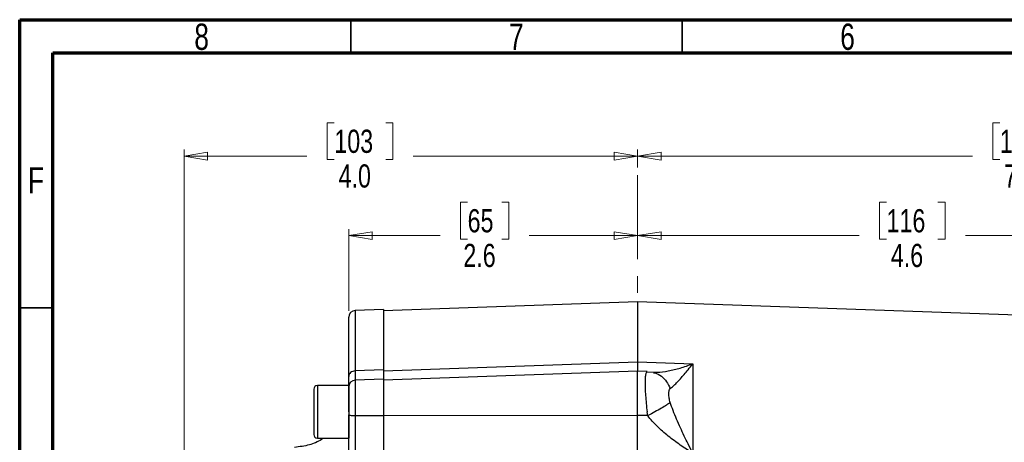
# Model space of a CAD drawing. Header units: inches. Extents: x 0.6 to 16.3, y -0.3 to 11.5.
# Tile 7 of 15: x 0.6 to 6.4, y 9 to 11.5. Entities that reach past the tile are written whole.
import ezdxf

# ---------------------------------------------------------------- set-up
doc = ezdxf.new("R2010")
doc.units = ezdxf.units.IN
doc.header["$MEASUREMENT"] = 0
doc.linetypes.add('CENTERX2', pattern=[0.8, 0.5, -0.1, 0.1, -0.1])
doc.styles.add('SLDTEXTSTYLE0', font='TXT', dxfattribs={"width": 0.75})
doc.dimstyles.new('SLDDIMSTYLE2', dxfattribs={"dimtxt": 0.137795, "dimasz": 0.14, "dimexe": 0, "dimexo": 0.0625, "dimgap": 0.034449, "dimtad": 0, "dimdec": 1, "dimlfac": 1.5, "dimrnd": 1e-09, "dimzin": 12, "dimdsep": 46, "dimtxsty": 'SLDTEXTSTYLE0', "dimblk1": 'CLOSED', "dimblk2": 'CLOSED', "dimsah": 1, "dimcen": 0.09, "dimadec": 0, "dimazin": 3, "dimtfac": 1, "dimtdec": 1, "dimtofl": 0, "dimtmove": 0, "dimatfit": 3, "dimldrblk": 'CLOSED', "dimfxl": 0, "dimfrac": 2, "dimtolj": 1, "dimtzin": 12, "dimarcsym": 0})
doc.dimstyles.new('SLDDIMSTYLE4', dxfattribs={"dimtxt": 0.137795, "dimasz": 0.14, "dimexe": 0, "dimexo": 0.0625, "dimgap": 0.034449, "dimtad": 0, "dimdec": 1, "dimlfac": 1.5, "dimrnd": 1e-09, "dimzin": 4, "dimdsep": 46, "dimtxsty": 'SLDTEXTSTYLE0', "dimblk1": 'CLOSED', "dimblk2": 'CLOSED', "dimsah": 1, "dimcen": 0.09, "dimadec": 0, "dimazin": 1, "dimtfac": 1, "dimtdec": 1, "dimtofl": 0, "dimtmove": 0, "dimatfit": 3, "dimldrblk": 'CLOSED', "dimfxl": 0, "dimfrac": 2, "dimtolj": 1, "dimtzin": 12, "dimarcsym": 0})

# ---------------------------------------------------------------- blocks, each defined once
blk = doc.blocks.new('_Closed')
at = {"color": 0, "linetype": 'ByBlock', "lineweight": -2}
for p, q in [((-1, 0.166667), (0, 0)), ((-1, 0.166667), (-1, -0.166667)), ((0, 0), (-1, -0.166667)), ((0, 0), (-1, 0))]:
    blk.add_line(p, q, dxfattribs=at)
blk = doc.blocks.new('_D_7')
at = {"color": 7, "linetype": 'Continuous', "lineweight": 0}
for p, q in [((2.4603, 10.8832), (2.4183, 10.8832)), ((2.4183, 10.8832), (2.4183, 10.6645)), ((2.7657, 10.8832), (2.8077, 10.8832)), ((2.8077, 10.8832), (2.8077, 10.6645)), ((1.5674, 8.1984), (1.5674, 10.7241)), ((4.2624, 10.6175), (4.2624, 10.7241)), ((1.5674, 10.6848), (2.2975, 10.6848)), ((2.4183, 10.6645), (2.4603, 10.6645)), ((2.8077, 10.6645), (2.7657, 10.6645)), ((4.2624, 10.6848), (2.9285, 10.6848))]:
    blk.add_line(p, q, dxfattribs=at)
at = {"color": 7, "linetype": 'Continuous', "lineweight": 18, "xscale": 0.14, "yscale": 0.14, "rotation": 180.0000000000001}
blk.add_blockref('_Closed', (1.5674, 10.6848), dxfattribs=at)
at = {"color": 7, "linetype": 'Continuous', "lineweight": 18, "xscale": 0.14, "yscale": 0.14}
blk.add_blockref('_Closed', (4.2624, 10.6848), dxfattribs=at)
at = {"color": 7, "linetype": 'Continuous', "lineweight": 18, "char_height": 0.1378, "attachment_point": 1, "style": 'SLDTEXTSTYLE0'}
for s, insert in [('103', (2.4603, 10.8421)), ('4.0', (2.4857, 10.6359))]:
    blk.add_mtext(s, dxfattribs=dict(at, insert=insert))
blk = doc.blocks.new('_D_8')
at = {"color": 7, "linetype": 'Continuous', "lineweight": 0}
for p, q in [((3.2525, 10.4108), (3.2105, 10.4108)), ((3.2105, 10.4108), (3.2105, 10.192)), ((3.4561, 10.4108), (3.4981, 10.4108)), ((3.4981, 10.4108), (3.4981, 10.192)), ((2.5461, 9.766), (2.5461, 10.2517)), ((2.5461, 10.2123), (3.0897, 10.2123)), ((3.2105, 10.192), (3.2525, 10.192)), ((3.4981, 10.192), (3.4561, 10.192)), ((4.2624, 10.2123), (3.6189, 10.2123))]:
    blk.add_line(p, q, dxfattribs=at)
at = {"color": 7, "linetype": 'Continuous', "lineweight": 18, "xscale": 0.14, "yscale": 0.14, "rotation": 180.0000000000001}
blk.add_blockref('_Closed', (2.5461, 10.2123), dxfattribs=at)
at = {"color": 7, "linetype": 'Continuous', "lineweight": 18, "xscale": 0.14, "yscale": 0.14}
blk.add_blockref('_Closed', (4.2624, 10.2123), dxfattribs=at)
at = {"color": 7, "linetype": 'Continuous', "lineweight": 18, "char_height": 0.1378, "attachment_point": 1, "style": 'SLDTEXTSTYLE0'}
for s, insert in [('65', (3.2525, 10.3697)), ('2.6', (3.2271, 10.1635))]:
    blk.add_mtext(s, dxfattribs=dict(at, insert=insert))
blk = doc.blocks.new('_D_9')
at = {"color": 7, "linetype": 'Continuous', "lineweight": 0}
for p, q in [((6.4153, 10.8832), (6.3733, 10.8832)), ((6.3733, 10.8832), (6.3733, 10.6645)), ((6.7208, 10.8832), (6.7627, 10.8832)), ((6.7627, 10.8832), (6.7627, 10.6645)), ((4.2624, 10.6175), (4.2624, 10.7241)), ((9.4388, 8.5455), (9.4388, 10.7241)), ((4.2624, 10.6848), (6.2525, 10.6848)), ((6.3733, 10.6645), (6.4153, 10.6645)), ((6.7627, 10.6645), (6.7208, 10.6645)), ((9.4388, 10.6848), (6.8836, 10.6848))]:
    blk.add_line(p, q, dxfattribs=at)
at = {"color": 7, "linetype": 'Continuous', "lineweight": 18, "xscale": 0.14, "yscale": 0.14, "rotation": 180.0000000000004}
blk.add_blockref('_Closed', (4.2624, 10.6848), dxfattribs=at)
at = {"color": 7, "linetype": 'Continuous', "lineweight": 18, "xscale": 0.14, "yscale": 0.14}
blk.add_blockref('_Closed', (9.4388, 10.6848), dxfattribs=at)
at = {"color": 7, "linetype": 'Continuous', "lineweight": 18, "char_height": 0.1378, "attachment_point": 1, "style": 'SLDTEXTSTYLE0'}
for s, insert in [('197', (6.4153, 10.8421)), ('7.8', (6.4408, 10.6359))]:
    blk.add_mtext(s, dxfattribs=dict(at, insert=insert))
blk = doc.blocks.new('_D_10')
at = {"color": 7, "linetype": 'Continuous', "lineweight": 0}
for p, q in [((5.7421, 10.4108), (5.7001, 10.4108)), ((5.7001, 10.4108), (5.7001, 10.192)), ((6.0475, 10.4108), (6.0895, 10.4108)), ((6.0895, 10.4108), (6.0895, 10.192)), ((7.3078, 9.2228), (7.3078, 10.2517)), ((4.2624, 10.2123), (5.5793, 10.2123)), ((5.7001, 10.192), (5.7421, 10.192)), ((6.0895, 10.192), (6.0475, 10.192)), ((7.3078, 10.2123), (6.2103, 10.2123))]:
    blk.add_line(p, q, dxfattribs=at)
at = {"color": 7, "linetype": 'Continuous', "lineweight": 18, "xscale": 0.14, "yscale": 0.14}
for p, rotation in [((4.2624, 10.2123), 179.9999999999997), ((7.3078, 10.2123), 359.9999999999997)]:
    blk.add_blockref('_Closed', p, dxfattribs=dict(at, rotation=rotation))
at = {"color": 7, "linetype": 'Continuous', "lineweight": 18, "char_height": 0.1378, "attachment_point": 1, "style": 'SLDTEXTSTYLE0'}
for s, insert in [('116', (5.7421, 10.3697)), ('4.6', (5.7676, 10.1635))]:
    blk.add_mtext(s, dxfattribs=dict(at, insert=insert))

msp = doc.modelspace()

# ---------------------------------------------------------------- linework, layer by layer
at = {"color": 7, "linetype": 'Continuous', "lineweight": 70}
for p, q in [((0.5906, 0.1969), (0.5906, 11.4961)), ((0.5906, 11.4961), (16.3386, 11.4961)), ((0.7874, 0.3937), (0.7874, 11.2992)), ((0.7874, 11.2992), (16.1417, 11.2992))]:
    msp.add_line(p, q, dxfattribs=at)
at = {"color": 7, "linetype": 'Continuous', "lineweight": 35}
for p, q in [((2.5591, 11.2992), (2.5591, 11.4961)), ((4.5276, 11.2992), (4.5276, 11.4961)), ((0.7874, 9.7835), (0.5906, 9.7835))]:
    msp.add_line(p, q, dxfattribs=at)
at = {"color": 7, "linetype": 'CENTERX2', "lineweight": 18}
msp.add_line((4.2624, 3.6722), (4.2624, 10.5781), dxfattribs=at)
at = {"color": 7, "linetype": 'Continuous', "lineweight": 25}
for p, q in [((2.7528, 9.7725), (2.5847, 9.7666)), ((4.2624, 9.8186), (2.7527, 9.7659)), ((6.6235, 9.7362), (4.2624, 9.8186)), ((4.2624, 9.8186), (4.2624, 9.4612)), ((2.7528, 9.4082), (4.2624, 9.4612)), ((4.2624, 9.4612), (4.4291, 9.4554)), ((4.4291, 9.4554), (4.59, 9.4497)), ((4.59, 9.4497), (4.59, 8.9194)), ((2.7528, 9.4142), (2.5847, 9.4083)), ((4.2624, 9.4058), (2.7527, 9.3531)), ((4.3196, 9.4038), (4.2624, 9.4058)), ((4.2624, 9.1421), (4.2624, 9.4058)), ((4.3583, 9.3982), (4.3149, 9.4012)), ((4.362, 9.3999), (4.3596, 9.3987)), ((2.5461, 9.3212), (2.3594, 9.3212)), ((2.5461, 9.3212), (2.5461, 9.0085)), ((2.7528, 9.3588), (2.5847, 9.3529)), ((2.3381, 9.2999), (2.3381, 9.0299)), ((2.5461, 9.2866), (2.5442, 9.2699)), ((2.5461, 9.1649), (2.5461, 9.146)), ((2.7528, 9.1409), (2.5847, 9.1409)), ((4.2624, 9.1421), (2.7528, 9.1404)), ((4.3226, 9.142), (4.2624, 9.1421)), ((4.3226, 9.142), (4.3193, 9.1649)), ((2.3594, 9.0085), (2.5461, 9.0085))]:
    msp.add_line(p, q, dxfattribs=at)
at = {"color": 8, "linetype": 'Continuous', "lineweight": 25}
for p, q in [((2.5847, 9.7666), (2.5847, 9.4083)), ((2.3594, 9.3212), (2.3594, 9.0085)), ((2.5847, 9.3529), (2.5847, 9.1409))]:
    msp.add_line(p, q, dxfattribs=at)
at = {"color": 7, "linetype": 'Continuous', "lineweight": 25}
for centre, radius, start, end in [((2.5861, 9.7266), 0.04, 92, 180), ((2.3594, 9.2999), 0.0213, 90, 180), ((2.5861, 9.3129), 0.04, 92, 180), ((2.3594, 9.0299), 0.0213, 180, 270)]:
    msp.add_arc(centre, radius, start, end, dxfattribs=at)
for points in [[(2.7528, 9.7725), (2.7528, 9.7705), (2.7528, 9.7666), (2.7528, 9.7347), (2.7528, 9.6842), (2.7528, 9.6134), (2.7528, 9.5251), (2.7528, 9.4512), (2.7528, 9.4142)], [(2.5847, 9.4083), (2.5796, 9.4077), (2.5694, 9.4064), (2.5567, 9.3988), (2.5478, 9.3881), (2.5467, 9.3797), (2.5461, 9.3755)], [(2.5847, 9.1409), (2.5796, 9.1409), (2.5694, 9.1411), (2.5567, 9.1423), (2.5478, 9.144), (2.5467, 9.1453), (2.5461, 9.146)]]:
    msp.add_open_spline(points, degree=3, dxfattribs=at)
for points, knots in [([(2.5461, 9.3755), (2.5461, 9.4103), (2.5461, 9.4805), (2.5461, 9.566), (2.5461, 9.6364), (2.5461, 9.6876), (2.5461, 9.7205), (2.5461, 9.7246), (2.5461, 9.7266)], [0, 0, 0, 0, 0.159871, 0.322659, 0.488197, 0.657713, 0.828391, 1, 1, 1, 1]), ([(4.2624, 9.4612), (4.2624, 9.4511), (4.2624, 9.431), (4.2624, 9.413), (4.2624, 9.4038), (4.2624, 9.4043), (4.2624, 9.4045)], [0, 0, 0, 0, 0.306407, 0.612881, 0.91935, 1, 1, 1, 1]), ([(4.362, 9.4011), (4.3675, 9.4008), (4.3924, 9.3993), (4.4451, 9.408), (4.5158, 9.4237), (4.5652, 9.441), (4.59, 9.4497)], [0, 0, 0, 0, 0.085522, 0.383684, 0.690407, 1, 1, 1, 1]), ([(4.4563, 9.303), (4.462, 9.3076), (4.4739, 9.3171), (4.4946, 9.3374), (4.5167, 9.361), (4.5397, 9.3873), (4.564, 9.4165), (4.5808, 9.4381), (4.59, 9.4497)], [0, 0, 0, 0, 0.148715, 0.307889, 0.478679, 0.643422, 0.806919, 1, 1, 1, 1]), ([(2.5461, 9.3095), (2.5461, 9.3094), (2.5461, 9.3082), (2.5461, 9.3182), (2.5461, 9.3391), (2.5461, 9.3633), (2.5461, 9.3755)], [0, 0, 0, 0, 0.037863, 0.358526, 0.67928, 1, 1, 1, 1]), ([(2.7528, 9.4142), (2.7528, 9.4034), (2.7528, 9.382), (2.7528, 9.3633), (2.7528, 9.3544), (2.7528, 9.3555), (2.7528, 9.3557)], [0, 0, 0, 0, 0.314247, 0.626862, 0.939392, 1, 1, 1, 1]), ([(4.3196, 9.4026), (4.3183, 9.4032), (4.3166, 9.404), (4.3155, 9.4012), (4.3151, 9.4003)], [0, 0, 0, 0, 0.696962, 1, 1, 1, 1]), ([(2.5461, 9.1649), (2.5461, 9.1754), (2.5461, 9.1963), (2.5461, 9.2263), (2.5461, 9.2536), (2.5461, 9.2769), (2.5461, 9.2952), (2.5461, 9.3073), (2.5461, 9.313), (2.5461, 9.3123), (2.5461, 9.3121)], [0, 0, 0, 0, 0.1352, 0.270399, 0.405598, 0.540798, 0.675997, 0.811196, 0.946395, 1, 1, 1, 1]), ([(2.7528, 9.3575), (2.7528, 9.3578), (2.7528, 9.3587), (2.7528, 9.3495), (2.7528, 9.3309), (2.7528, 9.3031), (2.7528, 9.2684), (2.7528, 9.2284), (2.7528, 9.185), (2.7528, 9.1556), (2.7528, 9.1409)], [0, 0, 0, 0, 0.061053, 0.195188, 0.329323, 0.463459, 0.597594, 0.731729, 0.865865, 1, 1, 1, 1]), ([(4.4563, 9.2206), (4.4541, 9.2292), (4.4492, 9.2479), (4.4482, 9.2723), (4.4492, 9.2929), (4.4541, 9.2999), (4.4563, 9.303)], [0, 0, 0, 0, 0.227425, 0.500275, 0.772712, 1, 1, 1, 1]), ([(4.4563, 9.2206), (4.45, 9.2158), (4.4374, 9.2063), (4.4051, 9.1864), (4.3661, 9.1643), (4.3371, 9.1494), (4.3226, 9.142)], [0, 0, 0, 0, 0.250145, 0.500044, 0.750023, 1, 1, 1, 1]), ([(4.59, 8.9194), (4.5808, 8.9374), (4.564, 8.9707), (4.5396, 9.0209), (4.5167, 9.07), (4.4946, 9.1202), (4.4739, 9.1704), (4.462, 9.2043), (4.4563, 9.2206)], [0, 0, 0, 0, 0.193195, 0.356785, 0.521508, 0.69228, 0.851574, 1, 1, 1, 1]), ([(2.5461, 8.8852), (2.5461, 8.9047), (2.5461, 8.9437), (2.5461, 9.0092), (2.5461, 9.0774), (2.5461, 9.1231), (2.5461, 9.146)], [0, 0, 0, 0, 0.250001, 0.499962, 0.749995, 1, 1, 1, 1]), ([(2.5847, 9.1409), (2.5847, 9.1223), (2.5846, 9.0892), (2.5846, 9.045), (2.5846, 9.0085), (2.5846, 8.9798), (2.5846, 8.9525), (2.5847, 8.9295), (2.5847, 8.9144), (2.5847, 8.9081)], [0, 0, 0, 0, 0.227167, 0.405662, 0.543405, 0.681946, 0.778223, 0.906866, 1, 1, 1, 1]), ([(2.7528, 9.1409), (2.7528, 9.1206), (2.7528, 9.0801), (2.7528, 9.0197), (2.7528, 8.9617), (2.7528, 8.9272), (2.7528, 8.9098)], [0, 0, 0, 0, 0.250657, 0.500013, 0.7493, 1, 1, 1, 1]), ([(4.2624, 8.9229), (4.2624, 8.9393), (4.2624, 8.9722), (4.2624, 9.0272), (4.2624, 9.0843), (4.2624, 9.1229), (4.2624, 9.1421)], [0, 0, 0, 0, 0.250003, 0.500003, 0.749989, 1, 1, 1, 1]), ([(4.59, 8.9194), (4.5652, 8.935), (4.5159, 8.9662), (4.4447, 9.0194), (4.378, 9.0765), (4.3408, 9.1205), (4.3226, 9.142)], [0, 0, 0, 0, 0.258205, 0.513587, 0.762172, 1, 1, 1, 1]), ([(2.3947, 9.0085), (2.3911, 9.0058), (2.3666, 8.9872), (2.3093, 8.9638), (2.2538, 8.957), (2.2244, 8.9535)], [0, 0, 0, 0, 0.074439, 0.509882, 1, 1, 1, 1])]:
    msp.add_open_spline(points, degree=3, knots=knots, dxfattribs=at)
at = {"color": 8, "linetype": 'Continuous', "lineweight": 25}
for points, knots in [([(2.5847, 9.4083), (2.5847, 9.3982), (2.5846, 9.3803), (2.5846, 9.3653), (2.5846, 9.356), (2.5846, 9.3538), (2.5846, 9.3531)], [0, 0, 0, 0, 0.370779, 0.662116, 0.886937, 1, 1, 1, 1]), ([(4.3151, 9.4003), (4.3139, 9.3982), (4.3109, 9.3933), (4.3083, 9.3737), (4.307, 9.3442), (4.3074, 9.3061), (4.3096, 9.262), (4.3133, 9.2142), (4.3174, 9.1812), (4.3193, 9.1649)], [0, 0, 0, 0, 0.1123493, 0.2594504, 0.4087148, 0.5590597, 0.7076258, 0.8545557, 1, 1, 1, 1]), ([(4.3581, 9.3972), (4.3605, 9.3969), (4.3773, 9.3947), (4.4049, 9.3772), (4.4373, 9.346), (4.45, 9.3174), (4.4563, 9.303)], [0, 0, 0, 0, 0.053517, 0.368945, 0.684474, 1, 1, 1, 1])]:
    msp.add_open_spline(points, degree=3, knots=knots, dxfattribs=at)

# ---------------------------------------------------------------- texts
at = {"color": 7, "linetype": 'Continuous', "lineweight": 0, "char_height": 0.1562, "attachment_point": 2, "style": 'SLDTEXTSTYLE0'}
for s, insert in [('8', (1.6717, 11.4728)), ('7', (3.5417, 11.4728)), ('6', (5.5102, 11.4728)), ('F', (0.6873, 10.6191))]:
    msp.add_mtext(s, dxfattribs=dict(at, insert=insert))

# ---------------------------------------------------------------- dimensions: what is measured, and where the dimension line sits
at = {"color": 7, "linetype": 'Continuous', "lineweight": 18}
for base, p1, p2, dimstyle, picture, middle in [((1.5674, 10.6848), (4.2624, 10.5781), (1.5674, 8.1591), 'SLDDIMSTYLE4', '_D_7', (2.613, 10.6848)), ((4.2624, 10.6848), (9.4388, 8.5061), (4.2624, 10.5781), 'SLDDIMSTYLE2', '_D_9', (6.568, 10.6848)), ((2.5461, 10.2123), (4.2624, 10.5781), (2.5461, 9.7266), 'SLDDIMSTYLE2', '_D_8', (3.3543, 10.2123)), ((4.2624, 10.2123), (7.3078, 9.1834), (4.2624, 10.5781), 'SLDDIMSTYLE2', '_D_10', (5.8948, 10.2123))]:
    dim = msp.add_linear_dim(base=base, p1=p1, p2=p2, dimstyle=dimstyle, dxfattribs=at)
    dim.commit()
    dim.dimension.update_dxf_attribs({"geometry": picture, "text_midpoint": middle, "dimtype": 160})

doc.saveas('drawing.dxf')
